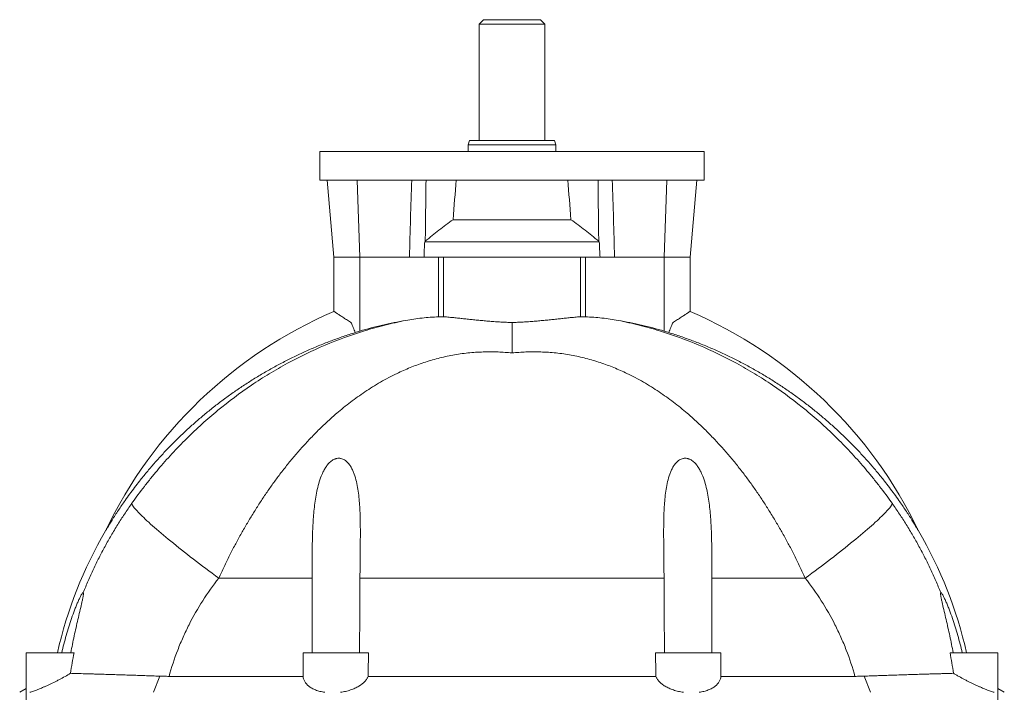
# Model space of a CAD drawing. Header units: millimetres. Extents: x -542 to 561, y 3 to 1490.
# Tile 8 of 8: x 109 to 557, y 1184 to 1490. Entities that reach past the tile are written whole.
import ezdxf

# ---------------------------------------------------------------- set-up
doc = ezdxf.new("R2010")
doc.units = ezdxf.units.MM

msp = doc.modelspace()

# ---------------------------------------------------------------- linework, layer by layer
at = {"color": 7, "linetype": 'Continuous', "lineweight": 15}
for p, q in [((320.47, 1490.34), (318.47, 1488.34)), ((318.47, 1488.34), (318.47, 1435.34)), ((348.47, 1488.34), (318.47, 1488.34)), ((346.47, 1490.34), (320.47, 1490.34)), ((348.47, 1488.34), (346.47, 1490.34)), ((348.47, 1435.34), (348.47, 1488.34)), ((314.2, 1435.34), (313.47, 1433.34)), ((352.74, 1435.34), (314.2, 1435.34)), ((353.47, 1433.34), (352.74, 1435.34)), ((245.97, 1430.34), (245.97, 1417.34)), ((245.97, 1430.34), (333.47, 1430.34)), ((313.47, 1433.34), (313.47, 1430.34)), ((353.47, 1433.34), (313.47, 1433.34)), ((333.47, 1430.34), (420.97, 1430.34)), ((353.47, 1430.34), (353.47, 1433.34)), ((420.97, 1417.34), (420.97, 1430.34)), ((245.97, 1417.34), (333.47, 1417.34)), ((249.41, 1417.34), (252.47, 1382.34)), ((333.47, 1417.34), (420.97, 1417.34)), ((414.47, 1382.34), (417.53, 1417.34)), ((306.63, 1399.34), (360.31, 1399.34)), ((294.02, 1389.61), (293.74, 1389.34)), ((293.74, 1389.34), (373.2, 1389.34)), ((373.2, 1389.34), (372.92, 1389.61)), ((252.47, 1382.34), (252.47, 1357.66)), ((264.2, 1382.34), (252.47, 1382.34)), ((286.81, 1382.34), (264.2, 1382.34)), ((300.01, 1382.34), (286.81, 1382.34)), ((302.36, 1382.34), (300.01, 1382.34)), ((364.58, 1382.34), (366.93, 1382.34)), ((366.93, 1382.34), (380.13, 1382.34)), ((402.74, 1382.34), (380.13, 1382.34)), ((402.74, 1382.34), (414.47, 1382.34)), ((414.47, 1357.66), (414.47, 1382.34)), ((112.47, 1202.34), (112.47, 1169.34)), ((112.47, 1202.34), (134.18, 1202.34)), ((238.47, 1202.34), (238.47, 1198.94)), ((238.47, 1202.34), (268.13, 1202.34)), ((398.81, 1202.34), (428.47, 1202.34)), ((428.47, 1198.94), (428.47, 1202.34)), ((532.76, 1202.34), (554.47, 1202.34)), ((554.47, 1169.34), (554.47, 1202.34)), ((238.47, 1191.6), (238.47, 1198.94)), ((428.47, 1198.94), (428.47, 1191.6)), ((177.41, 1191.6), (238.47, 1191.6)), ((268.06, 1191.6), (398.88, 1191.6)), ((428.47, 1191.6), (489.53, 1191.6)), ((112.47, 1186.07), (109.47, 1184.34)), ((557.47, 1184.34), (554.47, 1186.07))]:
    msp.add_line(p, q, dxfattribs=at)
at = {"color": 8, "linetype": 'Continuous', "lineweight": 0}
for p, q in [((263.03, 1417.34), (264.2, 1382.34)), ((403.91, 1417.34), (402.74, 1382.34)), ((264.2, 1348.67), (264.2, 1382.34)), ((300.01, 1355.19), (300.01, 1382.34)), ((302.36, 1382.34), (364.58, 1382.34)), ((302.36, 1355.18), (302.36, 1382.34)), ((364.58, 1355.18), (364.58, 1382.34)), ((366.93, 1355.19), (366.93, 1382.34)), ((402.74, 1348.67), (402.74, 1382.34)), ((242.48, 1236.28), (200.04, 1236.28)), ((264.3, 1236.28), (402.64, 1236.28)), ((424.46, 1236.28), (466.9, 1236.28)), ((170.36, 1184.34), (173.16, 1191.68)), ((496.58, 1184.34), (493.78, 1191.68))]:
    msp.add_line(p, q, dxfattribs=at)
at = {"color": 7, "linetype": 'Continuous', "lineweight": 15, "flags": 128}
for points in [[(260.42, 1352.35), (260.62, 1351.85), (260.82, 1351.33), (261.03, 1350.81), (261.25, 1350.27), (261.47, 1349.72), (261.69, 1349.16), (261.92, 1348.6), (262.14, 1348.02)], [(406.52, 1352.35), (406.32, 1351.85), (406.12, 1351.33), (405.91, 1350.81), (405.69, 1350.27), (405.47, 1349.72), (405.25, 1349.16), (405.02, 1348.6), (404.8, 1348.02)]]:
    msp.add_lwpolyline(points, dxfattribs=at)
at = {"color": 8, "linetype": 'Continuous', "lineweight": 0, "flags": 128}
for points in [[(160.4, 1270.17), (160.55, 1269.86), (160.75, 1269.52), (160.99, 1269.15), (161.28, 1268.75), (161.62, 1268.32), (162, 1267.86), (162.42, 1267.37), (162.89, 1266.84), (163.41, 1266.29), (163.96, 1265.72), (164.56, 1265.11), (165.2, 1264.48), (165.88, 1263.81), (166.61, 1263.13), (167.37, 1262.41), (168.18, 1261.68), (169.02, 1260.91), (169.9, 1260.13), (170.82, 1259.32), (171.78, 1258.49), (172.77, 1257.64), (173.8, 1256.76), (174.86, 1255.87), (175.95, 1254.96), (177.08, 1254.03), (178.23, 1253.08), (179.42, 1252.12), (180.64, 1251.14), (181.88, 1250.14), (183.15, 1249.13), (184.45, 1248.11), (185.77, 1247.08), (187.11, 1246.03), (188.48, 1244.98), (189.86, 1243.91), (191.27, 1242.84), (192.69, 1241.76), (194.13, 1240.67), (195.59, 1239.58), (197.06, 1238.48), (198.55, 1237.38), (200.04, 1236.28)], [(506.54, 1270.17), (506.39, 1269.86), (506.19, 1269.52), (505.95, 1269.15), (505.66, 1268.75), (505.32, 1268.32), (504.94, 1267.86), (504.52, 1267.37), (504.05, 1266.84), (503.53, 1266.29), (502.98, 1265.72), (502.38, 1265.11), (501.74, 1264.48), (501.06, 1263.81), (500.33, 1263.13), (499.57, 1262.41), (498.76, 1261.68), (497.92, 1260.91), (497.04, 1260.13), (496.12, 1259.32), (495.16, 1258.49), (494.17, 1257.64), (493.14, 1256.76), (492.08, 1255.87), (490.99, 1254.96), (489.86, 1254.03), (488.71, 1253.08), (487.52, 1252.12), (486.3, 1251.14), (485.06, 1250.14), (483.79, 1249.13), (482.49, 1248.11), (481.17, 1247.08), (479.83, 1246.03), (478.46, 1244.98), (477.08, 1243.91), (475.67, 1242.84), (474.25, 1241.76), (472.81, 1240.67), (471.35, 1239.58), (469.88, 1238.48), (468.39, 1237.38), (466.9, 1236.28)]]:
    msp.add_lwpolyline(points, dxfattribs=at)
at = {"color": 7, "linetype": 'Continuous', "lineweight": 15}
for centre, radius, start, end in [((333.47, 1169.34), 205, 113.2722, 154.4159), ((333.47, 1169.34), 205, 25.5842, 66.7278), ((321.47, 1157.34), 200, 149.8257, 166.9971), ((345.47, 1157.34), 200, 13.0029, 30.1743)]:
    msp.add_arc(centre, radius, start, end, dxfattribs=at)
for start_param, end_param in [(0.781215, 0.841542), (5.441644, 5.50197)]:
    msp.add_ellipse((333.47, 1125.17), major_axis=(0, 411.48), ratio=0.087489, start_param=start_param, end_param=end_param, dxfattribs=at)
for points in [[(287.89, 1417.34), (287.44, 1405.68), (287.1, 1394.01), (286.81, 1382.34)], [(379.05, 1417.34), (379.5, 1405.68), (379.84, 1394.01), (380.13, 1382.34)], [(293.74, 1389.34), (293.63, 1387.01), (293.53, 1384.68), (293.43, 1382.34)], [(373.51, 1382.34), (373.41, 1384.68), (373.3, 1387.01), (373.2, 1389.34)], [(242.48, 1236.28), (242.47, 1224.97), (242.47, 1213.66), (242.48, 1202.34)], [(264.1, 1202.34), (264.18, 1213.66), (264.24, 1224.97), (264.3, 1236.28)], [(402.84, 1202.34), (402.76, 1213.66), (402.7, 1224.97), (402.64, 1236.28)], [(424.46, 1236.28), (424.47, 1224.97), (424.47, 1213.66), (424.46, 1202.34)], [(134.18, 1202.34), (133.59, 1199.24), (133.04, 1196.12), (132.54, 1192.99)], [(268.13, 1202.34), (268.11, 1198.76), (268.08, 1195.18), (268.06, 1191.6)], [(398.88, 1191.6), (398.86, 1195.18), (398.83, 1198.76), (398.81, 1202.34)], [(534.4, 1192.99), (533.9, 1196.12), (533.35, 1199.24), (532.76, 1202.34)]]:
    msp.add_open_spline(points, degree=3, dxfattribs=at)
for points, knots in [([(294.34, 1417.34), (294.28, 1412.01), (294.17, 1402.77), (294.06, 1393.52), (294.02, 1389.61)], [0, 0, 0, 0, 0.576227, 1, 1, 1, 1]), ([(372.6, 1417.34), (372.66, 1412.01), (372.77, 1402.77), (372.88, 1393.52), (372.92, 1389.61)], [0, 0, 0, 0, 0.576227, 1, 1, 1, 1]), ([(306.63, 1399.34), (305.55, 1398.57), (303.39, 1397.02), (300.23, 1394.6), (297.1, 1392.13), (295.04, 1390.45), (294.02, 1389.61)], [0, 0, 0, 0, 0.249794, 0.499599, 0.749797, 1, 1, 1, 1]), ([(372.92, 1389.61), (371.9, 1390.45), (369.85, 1392.13), (366.72, 1394.6), (363.55, 1397.02), (361.39, 1398.57), (360.31, 1399.34)], [0, 0, 0, 0, 0.249843, 0.49968, 0.749845, 1, 1, 1, 1]), ([(252.48, 1357.66), (252.48, 1357.65), (252.49, 1357.65), (252.64, 1357.55), (252.88, 1357.39), (253.2, 1357.18), (253.61, 1356.91), (254.11, 1356.58), (254.69, 1356.19), (255.35, 1355.75), (256.09, 1355.26), (256.88, 1354.73), (257.71, 1354.18), (258.57, 1353.6), (259.47, 1353), (260.1, 1352.57), (260.42, 1352.35)], [0, 0, 0, 0, 0.064815, 0.141679, 0.211361, 0.281045, 0.352592, 0.424143, 0.496992, 0.569845, 0.644377, 0.718911, 0.788637, 0.858364, 0.929181, 1, 1, 1, 1]), ([(414.46, 1357.66), (414.46, 1357.65), (414.45, 1357.65), (414.3, 1357.55), (414.06, 1357.39), (413.74, 1357.18), (413.33, 1356.91), (412.83, 1356.58), (412.25, 1356.19), (411.59, 1355.75), (410.85, 1355.26), (410.06, 1354.73), (409.23, 1354.18), (408.37, 1353.6), (407.47, 1353), (406.84, 1352.57), (406.52, 1352.35)], [0, 0, 0, 0, 0.064816, 0.14168, 0.211362, 0.281045, 0.352593, 0.424144, 0.496992, 0.569846, 0.644377, 0.718912, 0.788637, 0.858364, 0.929181, 1, 1, 1, 1]), ([(285.07, 1353.52), (283.32, 1353.19), (279.81, 1352.54), (274.58, 1351.39), (269.37, 1350.12), (265.92, 1349.15), (264.2, 1348.67)], [0, 0, 0, 0, 0.249713, 0.499425, 0.749713, 1, 1, 1, 1]), ([(300.01, 1355.19), (298.76, 1355.12), (296.27, 1354.98), (292.52, 1354.61), (288.79, 1354.15), (286.31, 1353.73), (285.07, 1353.52)], [0, 0, 0, 0, 0.249552, 0.499102, 0.749552, 1, 1, 1, 1]), ([(302.36, 1355.18), (302.19, 1355.19), (301.84, 1355.21), (301.27, 1355.22), (300.66, 1355.21), (300.23, 1355.2), (300.01, 1355.19)], [0, 0, 0, 0, 0.245865, 0.49173, 0.745864, 1, 1, 1, 1]), ([(333.47, 1352.58), (332.62, 1352.61), (330.93, 1352.67), (328.4, 1352.79), (325.87, 1352.95), (323.33, 1353.14), (320.8, 1353.36), (318.34, 1353.59), (315.96, 1353.83), (313.65, 1354.08), (311.37, 1354.33), (309.15, 1354.57), (306.98, 1354.79), (305.14, 1354.96), (303.61, 1355.09), (302.78, 1355.15), (302.36, 1355.18)], [0, 0, 0, 0, 0.074094, 0.148248, 0.222343, 0.298645, 0.375011, 0.451315, 0.525389, 0.599518, 0.673592, 0.749769, 0.826006, 0.902179, 0.951055, 1, 1, 1, 1]), ([(333.47, 1352.58), (334.32, 1352.61), (336.01, 1352.67), (338.54, 1352.79), (341.07, 1352.95), (343.61, 1353.14), (346.14, 1353.36), (348.6, 1353.59), (350.98, 1353.83), (353.29, 1354.08), (355.57, 1354.33), (357.79, 1354.57), (359.96, 1354.79), (361.8, 1354.96), (363.33, 1355.09), (364.16, 1355.15), (364.58, 1355.18)], [0, 0, 0, 0, 0.074094, 0.148248, 0.222343, 0.298645, 0.375011, 0.451315, 0.525389, 0.599518, 0.673592, 0.749769, 0.826006, 0.902179, 0.951055, 1, 1, 1, 1]), ([(364.58, 1355.18), (364.75, 1355.19), (365.1, 1355.21), (365.67, 1355.22), (366.28, 1355.21), (366.71, 1355.2), (366.93, 1355.19)], [0, 0, 0, 0, 0.245865, 0.49173, 0.745864, 1, 1, 1, 1]), ([(366.93, 1355.19), (368.18, 1355.12), (370.67, 1354.98), (374.42, 1354.61), (378.15, 1354.15), (380.63, 1353.73), (381.87, 1353.52)], [0, 0, 0, 0, 0.249552, 0.499102, 0.749552, 1, 1, 1, 1]), ([(381.87, 1353.52), (383.62, 1353.19), (387.13, 1352.54), (392.36, 1351.39), (397.57, 1350.12), (401.02, 1349.15), (402.74, 1348.67)], [0, 0, 0, 0, 0.249713, 0.499425, 0.749713, 1, 1, 1, 1]), ([(264.2, 1348.67), (263.85, 1348.57), (263.14, 1348.36), (262.47, 1348.16), (262.13, 1348.06)], [0, 0, 0, 0, 0.499134, 1, 1, 1, 1]), ([(333.47, 1338.72), (333.47, 1339.53), (333.47, 1341.16), (333.47, 1343.41), (333.47, 1345.54), (333.47, 1347.52), (333.47, 1349.36), (333.47, 1350.76), (333.47, 1351.82), (333.47, 1352.33), (333.47, 1352.58)], [0, 0, 0, 0, 0.138309, 0.276721, 0.415029, 0.557349, 0.699786, 0.842106, 0.921013, 1, 1, 1, 1]), ([(402.74, 1348.67), (403.09, 1348.57), (403.8, 1348.36), (404.47, 1348.16), (404.81, 1348.06)], [0, 0, 0, 0, 0.499134, 1, 1, 1, 1]), ([(148.57, 1257.87), (148.58, 1257.89), (148.6, 1257.91), (148.69, 1258.08), (148.83, 1258.31), (149.04, 1258.66), (149.38, 1259.23), (149.81, 1259.96), (150.36, 1260.85), (150.92, 1261.76), (151.76, 1263.12), (152.9, 1264.91), (154.36, 1267.14), (155.86, 1269.37), (157.58, 1271.85), (159.53, 1274.57), (161.73, 1277.52), (164.3, 1280.84), (167.28, 1284.52), (170.69, 1288.51), (174.21, 1292.43), (177.84, 1296.25), (181.57, 1299.98), (185.39, 1303.61), (189.32, 1307.14), (193.4, 1310.63), (197.65, 1314.07), (202.06, 1317.44), (206.57, 1320.7), (211.18, 1323.83), (215.88, 1326.85), (220.68, 1329.74), (225.56, 1332.49), (230.51, 1335.12), (235.57, 1337.62), (240.73, 1339.99), (246, 1342.23), (251.32, 1344.32), (256.7, 1346.27), (260.33, 1347.44), (262.14, 1348.02)], [0, 0, 0, 0, 0.0037313, 0.0062267, 0.0087914, 0.0133345, 0.0179834, 0.0256593, 0.033346, 0.041199, 0.0490535, 0.0673478, 0.0856608, 0.1039895, 0.1223052, 0.1470517, 0.1718032, 0.1965517, 0.2316458, 0.2667546, 0.301865, 0.3369613, 0.3720468, 0.407145, 0.4422436, 0.4773296, 0.5142047, 0.5510944, 0.5879841, 0.6248594, 0.6619843, 0.6991308, 0.7362848, 0.7734316, 0.8105565, 0.8484298, 0.8863261, 0.9242301, 0.9621265, 1, 1, 1, 1]), ([(518.37, 1257.87), (518.36, 1257.89), (518.34, 1257.91), (518.25, 1258.08), (518.11, 1258.31), (517.9, 1258.66), (517.56, 1259.23), (517.13, 1259.96), (516.58, 1260.85), (516.02, 1261.76), (515.18, 1263.12), (514.04, 1264.91), (512.58, 1267.14), (511.08, 1269.37), (509.36, 1271.85), (507.41, 1274.57), (505.21, 1277.52), (502.64, 1280.84), (499.66, 1284.52), (496.25, 1288.51), (492.73, 1292.43), (489.1, 1296.25), (485.37, 1299.98), (481.55, 1303.61), (477.62, 1307.14), (473.54, 1310.63), (469.29, 1314.07), (464.88, 1317.44), (460.37, 1320.7), (455.76, 1323.83), (451.06, 1326.85), (446.26, 1329.74), (441.38, 1332.49), (436.43, 1335.12), (431.37, 1337.62), (426.21, 1339.99), (420.94, 1342.23), (415.62, 1344.32), (410.24, 1346.27), (406.61, 1347.44), (404.8, 1348.02)], [0, 0, 0, 0, 0.003731, 0.006226, 0.008791, 0.013334, 0.017983, 0.025659, 0.033346, 0.041199, 0.049053, 0.067347, 0.08566, 0.103989, 0.122305, 0.147051, 0.171803, 0.196551, 0.231646, 0.266754, 0.301865, 0.336961, 0.372047, 0.407145, 0.442243, 0.477329, 0.514205, 0.551094, 0.587984, 0.624859, 0.661984, 0.699131, 0.736285, 0.773432, 0.810556, 0.84843, 0.886326, 0.92423, 0.962127, 1, 1, 1, 1]), ([(264.3, 1236.28), (264.31, 1238.78), (264.33, 1241.28), (264.38, 1246.25), (264.42, 1248.73), (264.46, 1253.69), (264.48, 1256.16), (264.45, 1261.08), (264.41, 1263.53), (264.22, 1268.37), (264.07, 1270.78), (263.69, 1274.34), (263.54, 1275.53), (263.16, 1277.88), (262.94, 1279.05), (262.39, 1281.35), (262.07, 1282.48), (261.48, 1284.13), (261.26, 1284.67), (260.91, 1285.47), (260.78, 1285.74), (260.51, 1286.26), (260.37, 1286.52), (259.93, 1287.28), (259.61, 1287.77), (258.89, 1288.69), (258.49, 1289.12), (257.8, 1289.7), (257.55, 1289.88), (257.04, 1290.2), (256.77, 1290.35), (256.2, 1290.59), (255.91, 1290.68), (255.45, 1290.77), (255.3, 1290.8), (254.99, 1290.83), (254.83, 1290.84), (254.35, 1290.84), (254.04, 1290.8), (253.58, 1290.7), (253.42, 1290.66), (253.11, 1290.57), (252.97, 1290.52), (252.53, 1290.34), (252.25, 1290.19), (251.7, 1289.87), (251.45, 1289.69), (250.71, 1289.11), (250.27, 1288.68), (249.46, 1287.74), (249.09, 1287.25), (248.42, 1286.23), (248.12, 1285.71), (247.55, 1284.64), (247.29, 1284.09), (246.56, 1282.42), (246.16, 1281.29), (245.45, 1279), (245.15, 1277.84), (244.62, 1275.5), (244.39, 1274.32), (243.99, 1271.94), (243.82, 1270.74), (243.52, 1268.33), (243.39, 1267.11), (243.07, 1263.46), (242.92, 1261.02), (242.7, 1256.12), (242.63, 1253.66), (242.54, 1248.72), (242.52, 1246.24), (242.49, 1241.28), (242.48, 1238.78), (242.48, 1236.28)], [0, 0, 0, 0, 0.0625, 0.0625, 0.125, 0.125, 0.1875, 0.1875, 0.25, 0.25, 0.3125, 0.3125, 0.34375, 0.34375, 0.375, 0.375, 0.40625, 0.40625, 0.421875, 0.421875, 0.429687, 0.429687, 0.4375, 0.4375, 0.453125, 0.453125, 0.46875, 0.46875, 0.476562, 0.476562, 0.484375, 0.484375, 0.492187, 0.492187, 0.496094, 0.496094, 0.5, 0.5, 0.507812, 0.507812, 0.511719, 0.511719, 0.515625, 0.515625, 0.523437, 0.523437, 0.53125, 0.53125, 0.546875, 0.546875, 0.5625, 0.5625, 0.578125, 0.578125, 0.59375, 0.59375, 0.625, 0.625, 0.65625, 0.65625, 0.6875, 0.6875, 0.71875, 0.71875, 0.75, 0.75, 0.8125, 0.8125, 0.875, 0.875, 0.9375, 0.9375, 1, 1, 1, 1]), ([(402.64, 1236.28), (402.63, 1238.78), (402.61, 1241.28), (402.56, 1246.25), (402.52, 1248.73), (402.48, 1253.69), (402.46, 1256.16), (402.49, 1261.08), (402.53, 1263.53), (402.72, 1268.37), (402.87, 1270.78), (403.25, 1274.34), (403.4, 1275.53), (403.78, 1277.88), (404, 1279.05), (404.55, 1281.35), (404.87, 1282.48), (405.46, 1284.13), (405.68, 1284.67), (406.03, 1285.47), (406.16, 1285.74), (406.43, 1286.26), (406.57, 1286.52), (407.01, 1287.28), (407.33, 1287.77), (408.05, 1288.69), (408.45, 1289.12), (409.14, 1289.7), (409.39, 1289.88), (409.9, 1290.2), (410.17, 1290.35), (410.74, 1290.59), (411.03, 1290.68), (411.49, 1290.77), (411.64, 1290.8), (411.95, 1290.83), (412.11, 1290.84), (412.59, 1290.84), (412.9, 1290.8), (413.36, 1290.7), (413.52, 1290.66), (413.83, 1290.57), (413.97, 1290.52), (414.41, 1290.34), (414.69, 1290.19), (415.23, 1289.87), (415.49, 1289.69), (416.23, 1289.11), (416.67, 1288.68), (417.48, 1287.74), (417.85, 1287.25), (418.52, 1286.23), (418.82, 1285.71), (419.39, 1284.64), (419.65, 1284.09), (420.38, 1282.42), (420.78, 1281.29), (421.49, 1279), (421.79, 1277.84), (422.32, 1275.5), (422.55, 1274.32), (422.95, 1271.94), (423.12, 1270.74), (423.42, 1268.33), (423.55, 1267.11), (423.87, 1263.46), (424.02, 1261.02), (424.24, 1256.12), (424.31, 1253.66), (424.4, 1248.72), (424.42, 1246.24), (424.45, 1241.28), (424.46, 1238.78), (424.46, 1236.28)], [0, 0, 0, 0, 0.0625, 0.0625, 0.125, 0.125, 0.1875, 0.1875, 0.25, 0.25, 0.3125, 0.3125, 0.34375, 0.34375, 0.375, 0.375, 0.40625, 0.40625, 0.421875, 0.421875, 0.429687, 0.429687, 0.4375, 0.4375, 0.453125, 0.453125, 0.46875, 0.46875, 0.476562, 0.476562, 0.484375, 0.484375, 0.492187, 0.492187, 0.496094, 0.496094, 0.5, 0.5, 0.507812, 0.507812, 0.511719, 0.511719, 0.515625, 0.515625, 0.523437, 0.523437, 0.53125, 0.53125, 0.546875, 0.546875, 0.5625, 0.5625, 0.578125, 0.578125, 0.59375, 0.59375, 0.625, 0.625, 0.65625, 0.65625, 0.6875, 0.6875, 0.71875, 0.71875, 0.75, 0.75, 0.8125, 0.8125, 0.875, 0.875, 0.9375, 0.9375, 1, 1, 1, 1]), ([(128.59, 1202.34), (129.21, 1204.99), (129.89, 1207.62), (131.01, 1211.54), (131.4, 1212.84), (132.22, 1215.42), (132.64, 1216.7), (133.51, 1219.24), (133.97, 1220.48), (134.67, 1222.31), (134.9, 1222.91), (135.38, 1224.1), (135.63, 1224.68), (136.12, 1225.82), (136.37, 1226.37), (136.73, 1227.15), (136.85, 1227.4), (137.1, 1227.89), (137.22, 1228.12), (137.45, 1228.56), (137.57, 1228.76), (137.79, 1229.12), (137.89, 1229.28), (138.08, 1229.52), (138.16, 1229.62), (138.3, 1229.72), (138.36, 1229.73), (138.4, 1229.69)], [0, 0, 0, 0, 0.25, 0.25, 0.375, 0.375, 0.5, 0.5, 0.625, 0.625, 0.6875, 0.6875, 0.75, 0.75, 0.8125, 0.8125, 0.84375, 0.84375, 0.875, 0.875, 0.90625, 0.90625, 0.9375, 0.9375, 0.96875, 0.96875, 1, 1, 1, 1]), ([(132.71, 1202.34), (133.2, 1204.9), (133.73, 1207.44), (134.55, 1211.22), (134.83, 1212.48), (135.39, 1214.98), (135.68, 1216.22), (136.25, 1218.67), (136.53, 1219.9), (137.09, 1222.29), (137.36, 1223.46), (137.74, 1225.16), (137.86, 1225.72), (138.09, 1226.79), (138.19, 1227.3), (138.32, 1228.01), (138.35, 1228.24), (138.42, 1228.66), (138.44, 1228.86), (138.47, 1229.2), (138.47, 1229.35), (138.46, 1229.52), (138.45, 1229.57), (138.43, 1229.65), (138.42, 1229.68), (138.4, 1229.69)], [0, 0, 0, 0, 0.25, 0.25, 0.375, 0.375, 0.5, 0.5, 0.625, 0.625, 0.75, 0.75, 0.8125, 0.8125, 0.875, 0.875, 0.90625, 0.90625, 0.9375, 0.9375, 0.96875, 0.96875, 0.984375, 0.984375, 1, 1, 1, 1]), ([(534.23, 1202.34), (533.74, 1204.9), (533.21, 1207.44), (532.39, 1211.22), (532.11, 1212.48), (531.55, 1214.98), (531.26, 1216.22), (530.69, 1218.67), (530.41, 1219.9), (529.85, 1222.29), (529.58, 1223.46), (529.2, 1225.16), (529.08, 1225.72), (528.85, 1226.79), (528.75, 1227.3), (528.62, 1228.01), (528.59, 1228.24), (528.52, 1228.66), (528.5, 1228.86), (528.47, 1229.2), (528.47, 1229.35), (528.48, 1229.52), (528.49, 1229.57), (528.51, 1229.65), (528.52, 1229.68), (528.54, 1229.69)], [0, 0, 0, 0, 0.25, 0.25, 0.375, 0.375, 0.5, 0.5, 0.625, 0.625, 0.75, 0.75, 0.8125, 0.8125, 0.875, 0.875, 0.90625, 0.90625, 0.9375, 0.9375, 0.96875, 0.96875, 0.984375, 0.984375, 1, 1, 1, 1]), ([(538.35, 1202.34), (537.73, 1204.99), (537.05, 1207.62), (535.93, 1211.54), (535.54, 1212.84), (534.72, 1215.42), (534.3, 1216.7), (533.43, 1219.24), (532.97, 1220.48), (532.27, 1222.31), (532.04, 1222.91), (531.56, 1224.1), (531.31, 1224.68), (530.82, 1225.82), (530.57, 1226.37), (530.21, 1227.15), (530.09, 1227.4), (529.84, 1227.89), (529.72, 1228.12), (529.49, 1228.56), (529.37, 1228.76), (529.15, 1229.12), (529.05, 1229.28), (528.86, 1229.52), (528.78, 1229.62), (528.64, 1229.72), (528.58, 1229.73), (528.54, 1229.69)], [0, 0, 0, 0, 0.25, 0.25, 0.375, 0.375, 0.5, 0.5, 0.625, 0.625, 0.6875, 0.6875, 0.75, 0.75, 0.8125, 0.8125, 0.84375, 0.84375, 0.875, 0.875, 0.90625, 0.90625, 0.9375, 0.9375, 0.96875, 0.96875, 1, 1, 1, 1]), ([(132.54, 1192.99), (131.74, 1192.5), (130.92, 1192.02), (129.25, 1191.07), (128.4, 1190.61), (127.1, 1189.92), (126.66, 1189.69), (125.8, 1189.25), (125.37, 1189.03), (124.08, 1188.4), (123.23, 1187.99), (121.96, 1187.41), (121.54, 1187.22), (120.72, 1186.85), (120.31, 1186.68), (119.13, 1186.17), (118.38, 1185.86), (117.32, 1185.45), (116.98, 1185.31), (116.32, 1185.07), (116, 1184.95), (115.12, 1184.64), (114.59, 1184.47), (114.14, 1184.34)], [0, 0, 0, 0, 0.125, 0.125, 0.25, 0.25, 0.3125, 0.3125, 0.375, 0.375, 0.5, 0.5, 0.5625, 0.5625, 0.625, 0.625, 0.75, 0.75, 0.8125, 0.8125, 0.875, 0.875, 1, 1, 1, 1]), ([(173.16, 1191.68), (172.02, 1191.72), (169.72, 1191.81), (166.36, 1191.93), (163.05, 1192.04), (159.79, 1192.15), (156.6, 1192.26), (153.56, 1192.35), (150.67, 1192.45), (147.93, 1192.53), (145.53, 1192.6), (143.43, 1192.67), (141.62, 1192.72), (139.89, 1192.77), (138.23, 1192.82), (136.65, 1192.87), (135.16, 1192.91), (133.77, 1192.95), (132.95, 1192.98), (132.54, 1192.99)], [0, 0, 0, 0, 0.064801, 0.129651, 0.19445, 0.261137, 0.327879, 0.394564, 0.459219, 0.523925, 0.588579, 0.638528, 0.688525, 0.738522, 0.788471, 0.841122, 0.893773, 0.946886, 1, 1, 1, 1]), ([(173.16, 1191.68), (173.86, 1191.66), (175.27, 1191.61), (176.69, 1191.61), (177.41, 1191.6)], [0, 0, 0, 0, 0.499634, 1, 1, 1, 1]), ([(489.53, 1191.6), (490.25, 1191.61), (491.67, 1191.61), (493.08, 1191.66), (493.78, 1191.68)], [0, 0, 0, 0, 0.49964, 1, 1, 1, 1]), ([(534.4, 1192.99), (534.12, 1192.98), (533.57, 1192.96), (532.44, 1192.93), (530.97, 1192.89), (529.08, 1192.83), (527.04, 1192.77), (524.83, 1192.71), (522.49, 1192.64), (519.99, 1192.56), (517.35, 1192.48), (514.57, 1192.39), (511.67, 1192.3), (508.66, 1192.2), (505.56, 1192.1), (502.52, 1191.99), (499.56, 1191.89), (496.7, 1191.79), (494.75, 1191.72), (493.78, 1191.68)], [0, 0, 0, 0, 0.036197, 0.072394, 0.135453, 0.198705, 0.262058, 0.325413, 0.38867, 0.451732, 0.515468, 0.579397, 0.643426, 0.707458, 0.771394, 0.835134, 0.890079, 0.945054, 1, 1, 1, 1]), ([(552.8, 1184.34), (552.35, 1184.47), (551.83, 1184.64), (550.95, 1184.95), (550.64, 1185.06), (549.98, 1185.31), (549.64, 1185.44), (548.57, 1185.86), (547.82, 1186.16), (546.64, 1186.67), (546.23, 1186.85), (545.41, 1187.22), (544.99, 1187.4), (543.73, 1187.98), (542.88, 1188.39), (541.58, 1189.03), (541.14, 1189.25), (540.27, 1189.69), (539.84, 1189.92), (538.55, 1190.6), (537.7, 1191.06), (536.44, 1191.78), (536.02, 1192.02), (535.2, 1192.5), (534.8, 1192.75), (534.4, 1192.99)], [0, 0, 0, 0, 0.125, 0.125, 0.1875, 0.1875, 0.25, 0.25, 0.375, 0.375, 0.4375, 0.4375, 0.5, 0.5, 0.625, 0.625, 0.6875, 0.6875, 0.75, 0.75, 0.875, 0.875, 0.9375, 0.9375, 1, 1, 1, 1]), ([(238.47, 1191.6), (238.48, 1191.2), (238.54, 1190.8), (238.76, 1190.01), (238.92, 1189.61), (239.56, 1188.47), (240.18, 1187.76), (241.24, 1186.94), (241.46, 1186.78), (241.93, 1186.48), (242.18, 1186.33), (242.95, 1185.9), (243.51, 1185.64), (244.43, 1185.29), (244.75, 1185.18), (245.41, 1184.97), (245.75, 1184.87), (246.8, 1184.6), (247.54, 1184.45), (248.31, 1184.34)], [0, 0, 0, 0, 0.125, 0.125, 0.25, 0.25, 0.5, 0.5, 0.5625, 0.5625, 0.625, 0.625, 0.75, 0.75, 0.8125, 0.8125, 0.875, 0.875, 1, 1, 1, 1]), ([(255.42, 1184.34), (256.23, 1184.45), (257.02, 1184.6), (258.54, 1184.95), (259.28, 1185.16), (260.7, 1185.63), (261.37, 1185.9), (262.63, 1186.47), (263.21, 1186.77), (264.86, 1187.76), (265.77, 1188.47), (266.67, 1189.43), (266.84, 1189.62), (267.15, 1190.01), (267.29, 1190.21), (267.69, 1190.8), (267.9, 1191.2), (268.06, 1191.6)], [0, 0, 0, 0, 0.125, 0.125, 0.25, 0.25, 0.375, 0.375, 0.5, 0.5, 0.75, 0.75, 0.8125, 0.8125, 0.875, 0.875, 1, 1, 1, 1]), ([(398.88, 1191.6), (399.04, 1191.2), (399.26, 1190.8), (399.79, 1190), (400.1, 1189.61), (400.81, 1188.85), (401.22, 1188.49), (401.9, 1187.95), (402.13, 1187.78), (402.64, 1187.43), (402.9, 1187.26), (403.72, 1186.77), (404.31, 1186.47), (405.56, 1185.9), (406.22, 1185.64), (407.28, 1185.28), (407.65, 1185.17), (408.39, 1184.96), (408.77, 1184.86), (409.92, 1184.6), (410.7, 1184.45), (411.52, 1184.34)], [0, 0, 0, 0, 0.125, 0.125, 0.25, 0.25, 0.375, 0.375, 0.4375, 0.4375, 0.5, 0.5, 0.625, 0.625, 0.75, 0.75, 0.8125, 0.8125, 0.875, 0.875, 1, 1, 1, 1]), ([(418.63, 1184.34), (419.4, 1184.45), (420.13, 1184.6), (421.52, 1184.95), (422.17, 1185.16), (423.41, 1185.63), (423.98, 1185.9), (425.01, 1186.47), (425.48, 1186.77), (426.75, 1187.76), (427.38, 1188.47), (427.91, 1189.43), (428.01, 1189.62), (428.17, 1190.01), (428.24, 1190.21), (428.4, 1190.8), (428.46, 1191.2), (428.47, 1191.6)], [0, 0, 0, 0, 0.125, 0.125, 0.25, 0.25, 0.375, 0.375, 0.5, 0.5, 0.75, 0.75, 0.8125, 0.8125, 0.875, 0.875, 1, 1, 1, 1])]:
    msp.add_open_spline(points, degree=3, knots=knots, dxfattribs=at)
at = {"color": 8, "linetype": 'Continuous', "lineweight": 0}
for points, knots in [([(285.07, 1353.52), (281.9, 1352.88), (278.76, 1352.17), (272.53, 1350.59), (269.43, 1349.73), (260.23, 1346.9), (254.26, 1344.72), (242.58, 1339.8), (236.88, 1337.06), (228.52, 1332.53), (225.77, 1330.94), (220.33, 1327.63), (217.63, 1325.91), (209.66, 1320.51), (204.55, 1316.68), (194.71, 1308.57), (189.99, 1304.29), (180.9, 1295.29), (176.54, 1290.56), (171.31, 1284.38), (170.28, 1283.13), (168.23, 1280.6), (167.22, 1279.32), (164.22, 1275.45), (162.28, 1272.83), (160.4, 1270.17)], [0, 0, 0, 0, 0.0625, 0.0625, 0.125, 0.125, 0.25, 0.25, 0.375, 0.375, 0.4375, 0.4375, 0.5, 0.5, 0.625, 0.625, 0.75, 0.75, 0.875, 0.875, 0.90625, 0.90625, 0.9375, 0.9375, 1, 1, 1, 1]), ([(381.87, 1353.52), (385.04, 1352.88), (388.18, 1352.17), (394.41, 1350.59), (397.51, 1349.73), (406.71, 1346.9), (412.68, 1344.72), (424.36, 1339.8), (430.06, 1337.06), (438.42, 1332.53), (441.17, 1330.94), (446.61, 1327.63), (449.31, 1325.91), (457.28, 1320.51), (462.39, 1316.68), (472.23, 1308.57), (476.95, 1304.29), (486.04, 1295.29), (490.4, 1290.56), (495.63, 1284.38), (496.66, 1283.13), (498.71, 1280.6), (499.72, 1279.32), (502.72, 1275.45), (504.66, 1272.83), (506.54, 1270.17)], [0, 0, 0, 0, 0.0625, 0.0625, 0.125, 0.125, 0.25, 0.25, 0.375, 0.375, 0.4375, 0.4375, 0.5, 0.5, 0.625, 0.625, 0.75, 0.75, 0.875, 0.875, 0.90625, 0.90625, 0.9375, 0.9375, 1, 1, 1, 1]), ([(200.04, 1236.28), (200.84, 1238.01), (202.43, 1241.46), (204.91, 1246.48), (207.44, 1251.37), (210.02, 1256.11), (212.69, 1260.78), (215.46, 1265.39), (218.32, 1269.92), (221.27, 1274.37), (224.32, 1278.74), (227.53, 1283.12), (230.92, 1287.49), (234.5, 1291.85), (238.19, 1296.08), (241.96, 1300.14), (245.79, 1304.03), (249.7, 1307.74), (253.39, 1311.01), (256.83, 1313.86), (259.98, 1316.35), (263.21, 1318.73), (266.56, 1321.05), (270.04, 1323.31), (273.65, 1325.47), (277.35, 1327.52), (280.84, 1329.28), (284.1, 1330.78), (287.12, 1332.07), (290.18, 1333.26), (293.32, 1334.36), (296.53, 1335.37), (299.81, 1336.28), (303.14, 1337.07), (306.52, 1337.75), (309.95, 1338.31), (313.42, 1338.74), (316.92, 1339.04), (320.42, 1339.21), (323.83, 1339.26), (327.12, 1339.18), (330.31, 1339.01), (332.42, 1338.82), (333.47, 1338.72)], [0, 0, 0, 0, 0.031036, 0.062072, 0.091415, 0.120775, 0.150134, 0.179478, 0.208818, 0.238172, 0.267527, 0.296867, 0.328335, 0.359821, 0.391307, 0.422775, 0.453388, 0.484009, 0.514622, 0.537586, 0.56056, 0.583532, 0.606495, 0.630592, 0.654703, 0.67881, 0.702902, 0.72139, 0.739888, 0.758383, 0.776868, 0.795764, 0.814676, 0.833585, 0.852477, 0.871545, 0.890647, 0.90976, 0.92886, 0.947927, 0.965282, 0.982644, 1, 1, 1, 1]), ([(466.9, 1236.28), (466.1, 1238.01), (464.51, 1241.46), (462.03, 1246.48), (459.5, 1251.37), (456.92, 1256.11), (454.25, 1260.78), (451.48, 1265.39), (448.62, 1269.92), (445.67, 1274.37), (442.62, 1278.74), (439.41, 1283.12), (436.02, 1287.49), (432.44, 1291.85), (428.75, 1296.08), (424.98, 1300.14), (421.15, 1304.03), (417.24, 1307.74), (413.55, 1311.01), (410.11, 1313.86), (406.96, 1316.35), (403.73, 1318.73), (400.38, 1321.05), (396.9, 1323.31), (393.29, 1325.47), (389.59, 1327.52), (386.1, 1329.28), (382.84, 1330.78), (379.82, 1332.07), (376.76, 1333.26), (373.62, 1334.36), (370.41, 1335.37), (367.13, 1336.28), (363.8, 1337.07), (360.42, 1337.75), (356.99, 1338.31), (353.52, 1338.74), (350.02, 1339.04), (346.52, 1339.21), (343.11, 1339.26), (339.82, 1339.18), (336.63, 1339.01), (334.52, 1338.82), (333.47, 1338.72)], [0, 0, 0, 0, 0.031036, 0.062072, 0.091415, 0.120775, 0.150134, 0.179478, 0.208818, 0.238172, 0.267527, 0.296867, 0.328335, 0.359821, 0.391307, 0.422775, 0.453388, 0.484009, 0.514622, 0.537586, 0.56056, 0.583532, 0.606495, 0.630592, 0.654703, 0.67881, 0.702902, 0.72139, 0.739888, 0.758383, 0.776868, 0.795764, 0.814676, 0.833585, 0.852477, 0.871545, 0.890647, 0.90976, 0.92886, 0.947927, 0.965282, 0.982644, 1, 1, 1, 1]), ([(160.4, 1270.17), (159.31, 1268.6), (157.13, 1265.46), (154.04, 1260.64), (151.08, 1255.73), (148.25, 1250.71), (145.55, 1245.59), (143, 1240.37), (140.6, 1235.07), (139.13, 1231.49), (138.4, 1229.69)], [0, 0, 0, 0, 0.124102, 0.248257, 0.372411, 0.496512, 0.622356, 0.748256, 0.874157, 1, 1, 1, 1]), ([(506.54, 1270.17), (507.63, 1268.6), (509.81, 1265.46), (512.9, 1260.64), (515.86, 1255.73), (518.69, 1250.71), (521.39, 1245.59), (523.94, 1240.37), (526.34, 1235.07), (527.81, 1231.49), (528.54, 1229.69)], [0, 0, 0, 0, 0.124102, 0.248257, 0.372411, 0.496512, 0.622356, 0.748256, 0.874157, 1, 1, 1, 1]), ([(177.41, 1191.6), (178.52, 1195.64), (179.84, 1199.63), (181.75, 1204.55), (182.15, 1205.54), (182.97, 1207.49), (183.38, 1208.45), (184.68, 1211.34), (185.58, 1213.23), (188.44, 1218.84), (190.52, 1222.47), (195.02, 1229.53), (197.45, 1232.95), (200.04, 1236.28)], [0, 0, 0, 0, 0.25, 0.25, 0.3125, 0.3125, 0.375, 0.375, 0.5, 0.5, 0.75, 0.75, 1, 1, 1, 1]), ([(489.53, 1191.6), (488.42, 1195.64), (487.1, 1199.63), (485.19, 1204.55), (484.79, 1205.54), (483.97, 1207.49), (483.56, 1208.45), (482.26, 1211.34), (481.36, 1213.23), (478.5, 1218.84), (476.42, 1222.47), (471.92, 1229.53), (469.49, 1232.95), (466.9, 1236.28)], [0, 0, 0, 0, 0.25, 0.25, 0.3125, 0.3125, 0.375, 0.375, 0.5, 0.5, 0.75, 0.75, 1, 1, 1, 1])]:
    msp.add_open_spline(points, degree=3, knots=knots, dxfattribs=at)

doc.saveas('drawing.dxf')
